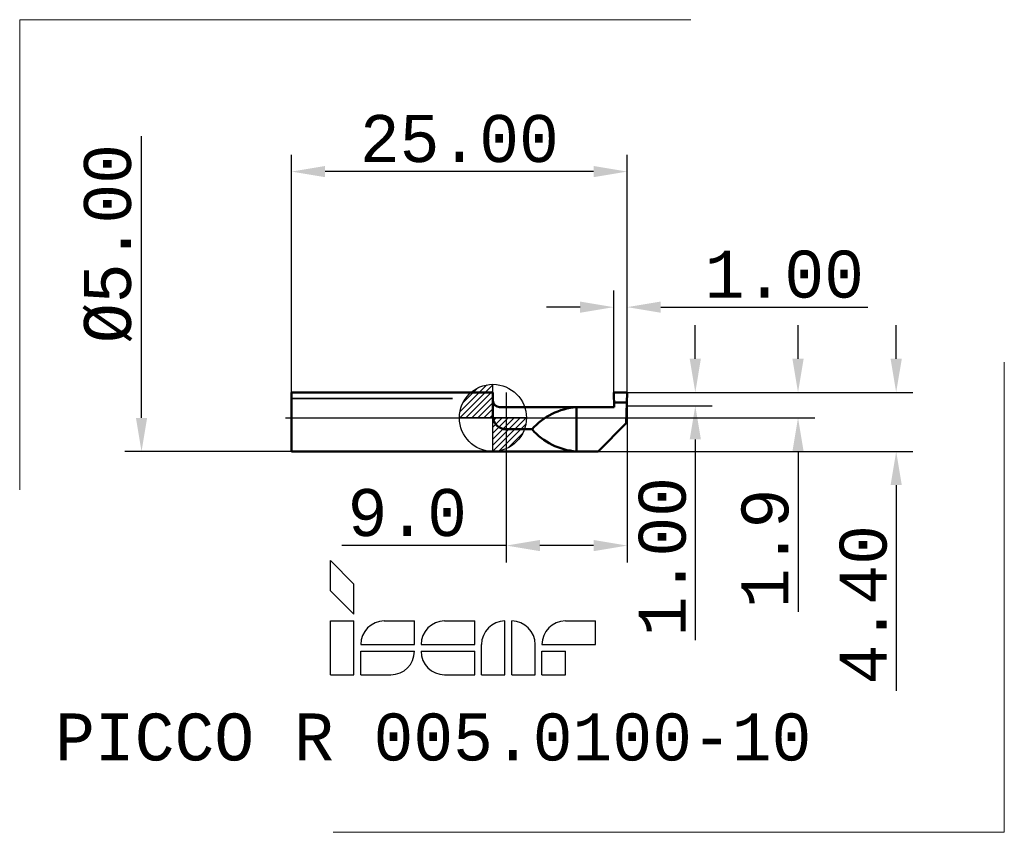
# Model space of a CAD drawing. Header units: millimetres. Extents: x -35.3 to 38.1, y -30.9 to 29.7.
import ezdxf
from ezdxf.enums import TextEntityAlignment as Align

# ---------------------------------------------------------------- set-up
doc = ezdxf.new("R2010")
doc.units = ezdxf.units.MM
doc.header["$PDMODE"] = 1
doc.linetypes.add('ACAD_ISO02W100', pattern=[15, 12, -3])
doc.linetypes.add('CENTER2', pattern=[28.575, 19.05, -3.175, 3.175, -3.175])
doc.layers.get('DEFPOINTS').update_dxf_attribs({"linetype": 'CONTINUOUS', "lineweight": 25})
for name, color, linetype, lineweight in [('1', 4, 'CONTINUOUS', 50), ('2', 7, 'CONTINUOUS', 25), ('4', 2, 'CENTER2', 25), ('INFTOTAL', 9, 'CONTINUOUS', 18), ('SK1', 4, 'CONTINUOUS', 50), ('SK2', 7, 'CONTINUOUS', 25), ('SK3', 1, 'ACAD_ISO02W100', 35), ('SK4', 2, 'CENTER2', 25)]:
    doc.layers.add(name, color=color, linetype=linetype, lineweight=lineweight)
doc.layers.add('SK6', color=5, linetype='CONTINUOUS')
doc.styles.get("Standard").update_dxf_attribs({"font": 'monos.ttf'})
doc.dimstyles.new('DIAMETER', dxfattribs={"dimtxt": 3.5, "dimasz": 2.5, "dimexe": 1.25, "dimexo": 0, "dimtad": 1, "dimzin": 1, "dimdsep": 46, "dimtxsty": 'STANDARD', "dimblk2": 'NONE', "dimsah": 1, "dimcen": 0, "dimse2": 1, "dimazin": 0, "dimtfac": 1, "dimtofl": 0, "dimtmove": 0, "dimatfit": 3, "dimfxl": 1, "dimarcsym": 0})
doc.dimstyles.get("Standard").update_dxf_attribs({"dimtxt": 3.5, "dimasz": 2.5, "dimexe": 1.25, "dimexo": 0, "dimtad": 1, "dimzin": 1, "dimdsep": 46, "dimtxsty": 'STANDARD', "dimcen": 0, "dimazin": 0, "dimtfac": 1, "dimtofl": 0, "dimtmove": 0, "dimatfit": 3, "dimfxl": 1, "dimarcsym": 0})

# ---------------------------------------------------------------- blocks, each defined once
blk = doc.blocks.new('CERO_POINT')
at = {"layer": 'SK2'}
h = blk.add_hatch(dxfattribs=at)
h.set_pattern_fill('ANSI31', color=256, scale=0.1, angle=180, style=0)
h.set_pattern_definition([(225, (5.17098, 0), (0.224506, -0.224506), [])])
h.paths.add_polyline_path([(0, -2.5, 0.414214), (2.5, 0), (0, 0)])
h.paths.add_polyline_path([(0, 0), (0, 2.5, 0.414214), (-2.5, 0)])
for p, q in [((0, -2.5), (0, 2.5)), ((2.5, 0), (-2.5, 0)), ((0.09, 0), (-0.09, 0)), ((0, 0.09), (0, -0.09))]:
    blk.add_line(p, q, dxfattribs=at)
blk.add_circle((0, 0), 2.5, dxfattribs=at)
blk = doc.blocks.new('ISCAR_LOGO')
at = {"layer": 'SK6'}
for p, q in [((0, 8.5), (1.75, 6.75)), ((0, 6.25), (0, 8.5)), ((1.75, 4.5), (1.75, 6.75)), ((0, 6.25), (1.75, 4.5)), ((0, 4), (1.75, 4)), ((0, 0), (0, 4)), ((1.75, 0), (1.75, 4)), ((4, 4), (6.25, 4)), ((6.25, 2.25), (6.25, 4)), ((8.5, 4), (10.75, 4)), ((10.75, 2.25), (10.75, 4)), ((13, 0), (13, 4)), ((13.5, 0), (13.5, 4)), ((17.5, 4), (19.75, 4)), ((19.75, 2.25), (19.75, 4)), ((2.25, 2.25), (6.25, 2.25)), ((6.75, 2.25), (10.75, 2.25)), ((11.25, 0), (11.25, 2.25)), ((15.25, 0), (15.25, 2.25)), ((15.75, 2.25), (19.75, 2.25)), ((2.25, 1.75), (6.25, 1.75)), ((2.25, 0), (2.25, 1.75)), ((6.75, 1.75), (10.75, 1.75)), ((10.75, 0), (10.75, 1.75)), ((15.75, 1.75), (17.5, 1.75)), ((15.75, 0), (15.75, 1.75)), ((17.5, 0), (17.5, 1.75)), ((0, 0), (1.75, 0)), ((2.25, 0), (4.5, 0)), ((8.5, 0), (10.75, 0)), ((11.25, 0), (13, 0)), ((13.5, 0), (15.25, 0)), ((15.75, 0), (17.5, 0))]:
    blk.add_line(p, q, dxfattribs=at)
for centre, start, end in [((4, 2.25), 90, 180), ((8.5, 2.25), 90, 180), ((13, 2.25), 90, 180), ((13.5, 2.25), 0, 90), ((17.5, 2.25), 90, 180), ((4.5, 1.75), 270, 0), ((8.5, 1.75), 180, 270)]:
    blk.add_arc(centre, 1.75, start, end, dxfattribs=at)
for tag, p in [('MM', (9.138, -6.388)), ('F7', (9.138, -12.423))]:
    blk.add_attdef(tag, text='', height=3.5, dxfattribs=at).set_placement(p, align=Align.CENTER)
blk = doc.blocks.new('*D3')
at = {"layer": 'DEFPOINTS', "color": 0}
for p in [(-26.179, 2.5), (-15, 2.5), (-15, -2.5)]:
    blk.add_point(p, dxfattribs=at)
at = {"layer": 'SK2', "color": 0, "lineweight": -2}
for p, q in [((-26.179, 2.5), (-26.179, 20.971)), ((-26.179, 0), (-26.179, 2.5)), ((-15, -2.5), (-27.429, -2.5))]:
    blk.add_line(p, q, dxfattribs=at)
at = {"layer": 'SK2', "color": 0}
blk.add_solid([(-26.596, 0), (-25.762, 0), (-26.179, -2.5)], dxfattribs=at)
at = {"layer": 'SK2', "color": 0, "insert": (-28.667, 12.985), "char_height": 3.5, "attachment_point": 5, "rotation": 90}
blk.add_mtext('%%C5.00', dxfattribs=at)
blk = doc.blocks.new('_None')
blk = doc.blocks.new('*D4')
at = {"layer": 'DEFPOINTS', "color": 0}
for p in [(-15, 18.344), (-15, 1.9), (10, 1.9)]:
    blk.add_point(p, dxfattribs=at)
at = {"layer": 'SK2', "color": 0, "lineweight": -2}
for p, q in [((-15, 1.9), (-15, 19.594)), ((10, 1.9), (10, 19.594)), ((7.5, 18.344), (-12.5, 18.344))]:
    blk.add_line(p, q, dxfattribs=at)
at = {"layer": 'SK2', "color": 0}
for points in [[(-12.5, 18.76), (-12.5, 17.927), (-15, 18.344)], [(7.5, 18.76), (7.5, 17.927), (10, 18.344)]]:
    blk.add_solid(points, dxfattribs=at)
at = {"layer": 'SK2', "color": 0, "insert": (-2.5, 20.78), "char_height": 3.5, "attachment_point": 5}
blk.add_mtext('25.00', dxfattribs=at)
blk = doc.blocks.new('*D6')
at = {"layer": '2', "color": 0, "lineweight": -2}
for p, q in [((9, 1.9), (9, 9.497)), ((10, 1.9), (10, 9.497)), ((6.5, 8.247), (4, 8.247)), ((12.5, 8.247), (27.944, 8.247))]:
    blk.add_line(p, q, dxfattribs=at)
at = {"layer": '2', "color": 0}
for points in [[(6.5, 8.664), (6.5, 7.831), (9, 8.247)], [(12.5, 8.664), (12.5, 7.831), (10, 8.247)]]:
    blk.add_solid(points, dxfattribs=at)
at = {"layer": 'DEFPOINTS', "color": 0}
for p in [(9, 8.247), (9, 1.9), (10, 1.9)]:
    blk.add_point(p, dxfattribs=at)
at = {"layer": '2', "color": 0, "insert": (21.713, 10.684), "char_height": 3.5, "attachment_point": 5}
blk.add_mtext('1.00', dxfattribs=at)
blk = doc.blocks.new('*D7')
at = {"layer": '2', "color": 0, "lineweight": -2}
for p, q in [((22.732, 4.4), (22.732, 6.9)), ((10, 1.9), (23.982, 1.9)), ((10.295, 0), (23.982, 0)), ((22.732, -2.5), (22.732, -14.436))]:
    blk.add_line(p, q, dxfattribs=at)
at = {"layer": '2', "color": 0}
for points in [[(22.315, 4.4), (23.149, 4.4), (22.732, 1.9)], [(22.315, -2.5), (23.149, -2.5), (22.732, 0)]]:
    blk.add_solid(points, dxfattribs=at)
at = {"layer": 'DEFPOINTS', "color": 0}
for p in [(10, 1.9), (10.295, 0), (22.732, 0)]:
    blk.add_point(p, dxfattribs=at)
at = {"layer": '2', "color": 0, "insert": (20.295, -9.718), "char_height": 3.5, "attachment_point": 5, "rotation": 90}
blk.add_mtext('1.9', dxfattribs=at)
blk = doc.blocks.new('*D8')
at = {"layer": '2', "color": 0, "lineweight": -2}
for p, q in [((15.079, 4.4), (15.079, 6.9)), ((10, 1.9), (16.329, 1.9)), ((10, 0.9), (16.329, 0.9)), ((15.079, -1.6), (15.079, -16.563))]:
    blk.add_line(p, q, dxfattribs=at)
at = {"layer": '2', "color": 0}
for points in [[(14.662, 4.4), (15.495, 4.4), (15.079, 1.9)], [(14.662, -1.6), (15.495, -1.6), (15.079, 0.9)]]:
    blk.add_solid(points, dxfattribs=at)
at = {"layer": 'DEFPOINTS', "color": 0}
for p in [(10, 1.9), (10, 0.9), (15.079, 0.9)]:
    blk.add_point(p, dxfattribs=at)
at = {"layer": '2', "color": 0, "insert": (12.642, -10.332), "char_height": 3.5, "attachment_point": 5, "rotation": 90}
blk.add_mtext('1.00', dxfattribs=at)
blk = doc.blocks.new('*D9')
at = {"layer": '2', "color": 0, "lineweight": -2}
for p, q in [((30.045, 4.4), (30.045, 6.9)), ((10, 1.9), (31.295, 1.9)), ((7.833, -2.5), (31.295, -2.5)), ((30.045, -5), (30.045, -20.317))]:
    blk.add_line(p, q, dxfattribs=at)
at = {"layer": '2', "color": 0}
for points in [[(29.629, 4.4), (30.462, 4.4), (30.045, 1.9)], [(29.629, -5), (30.462, -5), (30.045, -2.5)]]:
    blk.add_solid(points, dxfattribs=at)
at = {"layer": 'DEFPOINTS', "color": 0}
for p in [(10, 1.9), (7.833, -2.5), (30.045, -2.5)]:
    blk.add_point(p, dxfattribs=at)
at = {"layer": '2', "color": 0, "insert": (27.609, -13.909), "char_height": 3.5, "attachment_point": 5, "rotation": 90}
blk.add_mtext('4.40', dxfattribs=at)
blk = doc.blocks.new('*D10')
at = {"layer": '2', "color": 0, "lineweight": -2}
for p, q in [((1, 1.9), (1, -10.758)), ((10, 1.9), (10, -10.758)), ((1, -9.508), (-11.263, -9.508)), ((7.5, -9.508), (3.5, -9.508))]:
    blk.add_line(p, q, dxfattribs=at)
at = {"layer": '2', "color": 0}
for points in [[(3.5, -9.092), (3.5, -9.925), (1, -9.508)], [(7.5, -9.092), (7.5, -9.925), (10, -9.508)]]:
    blk.add_solid(points, dxfattribs=at)
at = {"layer": 'DEFPOINTS', "color": 0}
for p in [(1, 1.9), (10, 1.9), (1, -9.508)]:
    blk.add_point(p, dxfattribs=at)
at = {"layer": '2', "color": 0, "insert": (-6.381, -7.072), "char_height": 3.5, "attachment_point": 5}
blk.add_mtext('9.0', dxfattribs=at)

msp = doc.modelspace()

# ---------------------------------------------------------------- linework, layer by layer
at = {"layer": '1'}
for p, q in [((0, 1.9), (0, 0.15)), ((10, 1.9), (9, 1.9)), ((9, 1.9), (9.042, 0.8)), ((10, 1.9), (9.933, -0.4)), ((9.042, 0.8), (0.5, 0.8)), ((6.226, 0.8), (6.226, -2.5)), ((9.029, 1.137), (9.978, 1.137)), ((9.933, -0.4), (7.833, -2.5)), ((2.917, -0.85), (1, -0.85)), ((0, -2.5), (7.833, -2.5))]:
    msp.add_line(p, q, dxfattribs=at)
for centre, radius, start, end in [((0.5, 1.3), 0.5, 180, 270), ((6.613, -4.118), 4.934, 94.49799, 138.51113), ((1, 0.15), 1, 180, 270), ((6.613, 2.418), 4.934, 221.48887, 265.50201)]:
    msp.add_arc(centre, radius, start, end, dxfattribs=at)
at = {"layer": '4'}
msp.add_line((0, 0), (10.295, 0), dxfattribs=at)
at = {"layer": 'INFTOTAL'}
for p, q in [((-35.255, 29.655), (14.745, 29.655)), ((-35.255, 29.655), (-35.255, -5.345)), ((38.1, -30.862), (38.1, 4.138)), ((38.1, -30.862), (-11.9, -30.862))]:
    msp.add_line(p, q, dxfattribs=at)
at = {"layer": 'SK1'}
for p, q in [((0, 1.9), (-15, 1.9)), ((-15, 1.9), (-15, -2.5)), ((-15, -2.5), (0, -2.5))]:
    msp.add_line(p, q, dxfattribs=at)
at = {"layer": 'SK3'}
msp.add_line((-15, 1.445), (0, 1.445), dxfattribs=at)
at = {"layer": 'SK4'}
msp.add_line((-15.452, 0), (0, 0), dxfattribs=at)

# ---------------------------------------------------------------- block references
at = {"layer": 'SK2'}
msp.add_blockref('CERO_POINT', (0, 0), dxfattribs=at)
at = {"layer": 'SK6'}
msp.add_blockref('ISCAR_LOGO', (-12.1, -19.125), dxfattribs=at).add_auto_attribs({'MM': 'PICCO R 005.0100-10 '})

# ---------------------------------------------------------------- dimensions: what is measured, and where the dimension line sits
at = {"layer": '2'}
dim = msp.add_linear_dim(base=(9, 8.247), p1=(10, 1.9), p2=(9, 1.9), dimstyle='STANDARD', dxfattribs=at)
dim.commit()
dim.dimension.update_dxf_attribs({"geometry": '*D6', "text_midpoint": (21.713, 8.247), "dimtype": 160})
for base, p2, picture, middle in [((30.045, -2.5), (7.833, -2.5), '*D9', (27.609, -13.909)), ((15.079, 0.9), (10, 0.9), '*D8', (12.642, -10.332))]:
    dim = msp.add_linear_dim(base=base, p1=(10, 1.9), p2=p2, angle=90, dimstyle='STANDARD', dxfattribs=at)
    dim.commit()
    dim.dimension.update_dxf_attribs({"geometry": picture, "text_midpoint": middle})
dim = msp.add_linear_dim(base=(22.732, 0), p1=(10, 1.9), p2=(10.295, 0), angle=90, dimstyle='STANDARD', override={"dimdec": 1}, dxfattribs=at)
dim.commit()
dim.dimension.update_dxf_attribs({"geometry": '*D7', "text_midpoint": (20.295, -9.718)})
dim = msp.add_linear_dim(base=(1, -9.508), p1=(10, 1.9), p2=(1, 1.9), dimstyle='STANDARD', override={"dimdec": 1}, dxfattribs=at)
dim.commit()
dim.dimension.update_dxf_attribs({"geometry": '*D10', "text_midpoint": (-6.381, -7.072)})
at = {"layer": 'SK2'}
dim = msp.add_linear_dim(base=(-15, 18.344), p1=(10, 1.9), p2=(-15, 1.9), dimstyle='STANDARD', dxfattribs=at)
dim.commit()
dim.dimension.update_dxf_attribs({"geometry": '*D4', "text_midpoint": (-2.5, 20.78)})
dim = msp.add_linear_dim(base=(-26.179, 2.5), p1=(-15, -2.5), p2=(-15, 2.5), angle=90, dimstyle='DIAMETER', override={"dimpost": '%%C<>'}, dxfattribs=at)
dim.commit()
dim.dimension.update_dxf_attribs({"geometry": '*D3', "text_midpoint": (-28.667, 12.985)})

doc.saveas('drawing.dxf')
